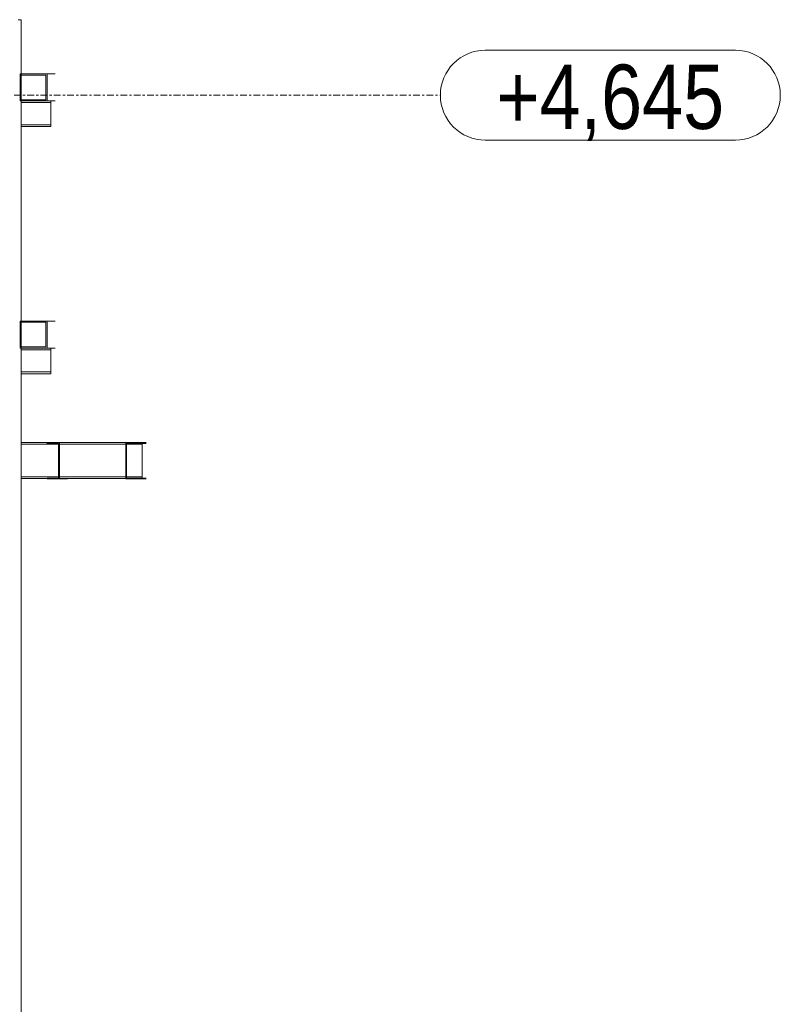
# Model space of a CAD drawing. Header units: millimetres. Extents: x 160938 to 520640, y 9197 to 248394.
# Tile 59 of 137: x 273121 to 276505, y 90413 to 94793. Entities that reach past the tile are written whole.
import ezdxf

# ---------------------------------------------------------------- set-up
doc = ezdxf.new("R2010")
doc.units = ezdxf.units.MM
doc.header["$LTSCALE"] = 10
doc.linetypes.add('DXK_LINE_DOT2', pattern=[3.9198, 1.9599, -1.9599])
doc.linetypes.add('DXK_LINE_DOT3', pattern=[5.9187, 2.979, -0.9799, 0.9799, -0.9799])
doc.styles.add('Arial Narrow', font='ARIALN.TTF', dxfattribs={"height": 0.2})

msp = doc.modelspace()

# ---------------------------------------------------------------- linework, layer by layer
at = {"color": 252, "linetype": 'Continuous', "lineweight": 15}
for p, q in [((273114.2, 94792.5), (273127.2, 94793.4)), ((273127.2, 94793.4), (273127.2, 94552.3)), ((275192.2, 94657.3), (276304.6, 94657.3)), ((273122.3, 94432.3), (273122.3, 94552.3)), ((273242.3, 94552.3), (273122.3, 94552.3)), ((273127.3, 94437.3), (273127.3, 94547.3)), ((273127.3, 94547.3), (273237.3, 94547.3)), ((273237.3, 94547.3), (273237.3, 94437.3)), ((273242.3, 94552.3), (273278.1, 94552.3)), ((273242.3, 94432.3), (273242.3, 94552.3)), ((273237.3, 94437.3), (273127.3, 94437.3)), ((273122.3, 94432.3), (273242.3, 94432.3)), ((273127.2, 94432.3), (273127.2, 94424.3)), ((273127.2, 94432.3), (273127.2, 93452.3)), ((273127.2, 94424.3), (273258.8, 94424.3)), ((273258.1, 94432.3), (273242.3, 94432.3)), ((273258.8, 94432.3), (273258.1, 94432.3)), ((273258.7, 94326.3), (273258.7, 94424.3)), ((273258.8, 94432.3), (273278.1, 94432.3)), ((273258.8, 94424.3), (273258.8, 94432.3)), ((273127.2, 94318.3), (273127.2, 94326.3)), ((273127.2, 94326.3), (273258.8, 94326.3)), ((273127.2, 94318.3), (273258.8, 94318.3)), ((273258.8, 94318.3), (273258.8, 94326.3)), ((275192.2, 94257.3), (276304.6, 94257.3)), ((273122.3, 93332.3), (273122.3, 93452.3)), ((273242.3, 93452.3), (273122.3, 93452.3)), ((273127.3, 93337.3), (273127.3, 93447.3)), ((273127.3, 93447.3), (273237.3, 93447.3)), ((273237.3, 93447.3), (273237.3, 93337.3)), ((273242.3, 93452.3), (273278.1, 93452.3)), ((273242.3, 93332.3), (273242.3, 93452.3)), ((273122.3, 93332.3), (273242.3, 93332.3)), ((273127.2, 93332.3), (273127.2, 89552.3)), ((273127.2, 93332.3), (273127.2, 93324.3)), ((273127.2, 93324.3), (273258.8, 93324.3)), ((273237.3, 93337.3), (273127.3, 93337.3)), ((273258.1, 93332.3), (273242.3, 93332.3)), ((273258.8, 93332.3), (273258.1, 93332.3)), ((273258.7, 93226.3), (273258.7, 93324.3)), ((273258.8, 93332.3), (273278.1, 93332.3)), ((273258.8, 93324.3), (273258.8, 93332.3)), ((273127.2, 93218.3), (273127.2, 93226.3)), ((273127.2, 93226.3), (273258.8, 93226.3)), ((273127.2, 93218.3), (273258.8, 93218.3)), ((273258.8, 93218.3), (273258.8, 93226.3)), ((273242.3, 92912.3), (273127.2, 92912.3)), ((273293.4, 92904.9), (273127.2, 92904.9)), ((273242.3, 92912.3), (273242.3, 92908.3)), ((273297.4, 92912.3), (273242.3, 92912.3)), ((273242.3, 92908.3), (273293.4, 92908.3)), ((273293.4, 92908.3), (273293.4, 92754.3)), ((273313.8, 92912.3), (273297.4, 92912.3)), ((273297.4, 92750.3), (273297.4, 92912.3)), ((273592.6, 92912.3), (273313.8, 92912.3)), ((273592.6, 92904.9), (273313.8, 92904.9)), ((273592.6, 92912.3), (273592.6, 92750.3)), ((273647.6, 92912.3), (273592.6, 92912.3)), ((273596.6, 92754.3), (273596.6, 92908.3)), ((273596.6, 92908.3), (273647.6, 92908.3)), ((273665.5, 92904.9), (273613, 92904.9)), ((273664, 92912.3), (273647.6, 92912.3)), ((273647.6, 92908.3), (273647.6, 92912.3)), ((273664, 92908.3), (273647.6, 92908.3)), ((273665.5, 92912.3), (273664, 92912.3)), ((273665.5, 92752.3), (273665.5, 92912.3)), ((273683.3, 92912.3), (273665.5, 92912.3)), ((273683.3, 92908.3), (273665.5, 92908.3)), ((273293.4, 92759.7), (273127.2, 92759.7)), ((273242.3, 92752.3), (273127.2, 92752.3)), ((273293.4, 92754.3), (273242.3, 92754.3)), ((273242.3, 92754.3), (273242.3, 92750.3)), ((273242.3, 92750.3), (273297.4, 92750.3)), ((273297.4, 92750.3), (273333.1, 92750.3)), ((273592.6, 92759.7), (273313.8, 92759.7)), ((273592.6, 92752.3), (273313.8, 92752.3)), ((273592.6, 92750.3), (273647.6, 92750.3)), ((273647.6, 92754.3), (273596.6, 92754.3)), ((273665.5, 92759.7), (273613, 92759.7)), ((273664, 92754.3), (273647.6, 92754.3)), ((273647.6, 92750.3), (273647.6, 92754.3)), ((273647.6, 92750.3), (273683.3, 92750.3)), ((273665.5, 92752.3), (273664, 92752.3)), ((273683.3, 92754.3), (273665.5, 92754.3))]:
    msp.add_line(p, q, dxfattribs=at)
at = {"color": 252, "linetype": 'DXK_LINE_DOT2', "lineweight": 15}
for p, q in [((273127.2, 94552.3), (273127.2, 94432.3)), ((273258.1, 94432.3), (273127.2, 94432.3)), ((273127.2, 94424.3), (273127.2, 94432.3)), ((273127.2, 94326.3), (273127.2, 94424.3)), ((273258.8, 94432.3), (273258.1, 94432.3)), ((273127.2, 94318.3), (273127.2, 94326.3)), ((273127.2, 93452.3), (273127.2, 93332.3)), ((273258.1, 93332.3), (273127.2, 93332.3)), ((273127.2, 93324.3), (273127.2, 93332.3)), ((273127.2, 93226.3), (273127.2, 93324.3)), ((273258.8, 93332.3), (273258.1, 93332.3)), ((273127.2, 93218.3), (273127.2, 93226.3)), ((273127.2, 92912.3), (273127.2, 92752.3)), ((273313.8, 92912.3), (273242.3, 92912.3)), ((273313.8, 92904.9), (273293.4, 92904.9)), ((273333.1, 92912.3), (273313.8, 92912.3)), ((273664, 92912.3), (273592.6, 92912.3)), ((273613, 92904.9), (273592.6, 92904.9)), ((273665.5, 92912.3), (273664, 92912.3)), ((273665.5, 92908.3), (273664, 92908.3)), ((273313.8, 92752.3), (273242.3, 92752.3)), ((273313.8, 92759.7), (273293.4, 92759.7)), ((273613, 92759.7), (273592.6, 92759.7)), ((273664, 92752.3), (273592.6, 92752.3)), ((273665.5, 92754.3), (273664, 92754.3))]:
    msp.add_line(p, q, dxfattribs=at)
at = {"color": 252, "linetype": 'DXK_LINE_DOT3', "lineweight": 15}
msp.add_line((271260.7, 94457.3), (274992.2, 94457.3), dxfattribs=at)
at = {"color": 252, "linetype": 'Continuous', "lineweight": 15}
for centre, start, end in [((275192.2, 94457.3), 90, 270), ((276304.6, 94457.3), 270, 90)]:
    msp.add_arc(centre, 200, start, end, dxfattribs=at)

# ---------------------------------------------------------------- texts
at = {"color": 252, "linetype": 'Continuous', "lineweight": 15, "style": 'Arial Narrow'}
msp.add_text('+4,645', height=286.33, dxfattribs=at).set_placement((275242.2, 94307.3))

doc.saveas('drawing.dxf')
